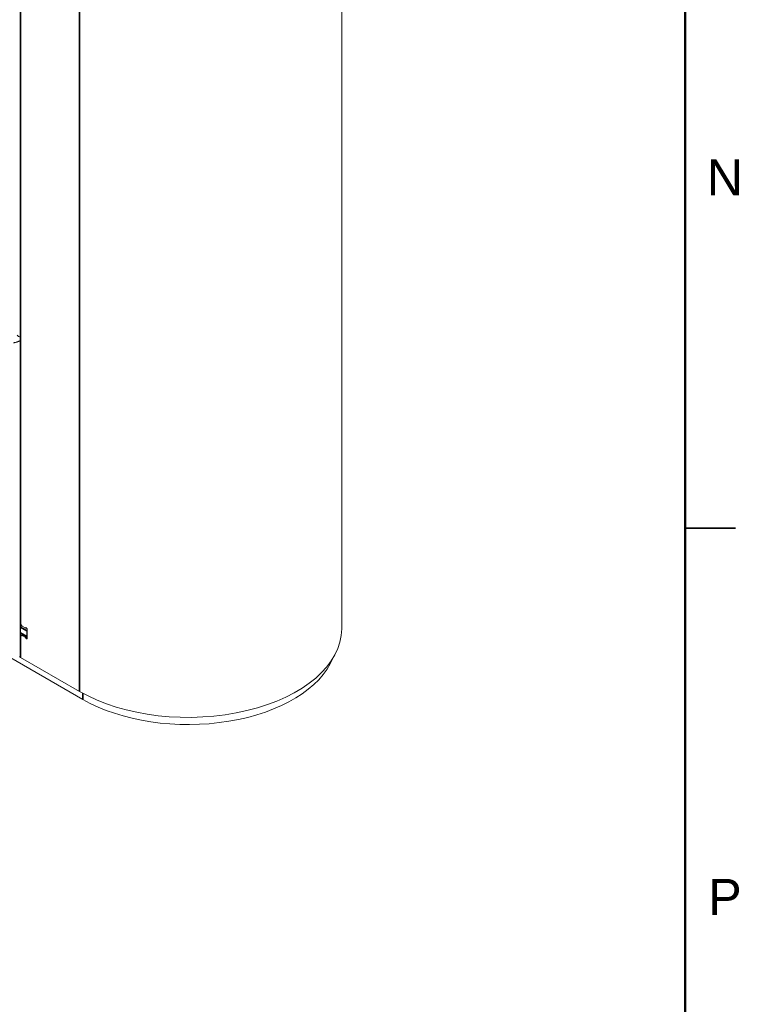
# Model space of a CAD drawing. Header units: millimetres. Extents: x 4 to 1188, y 1 to 840.
# Tile 140 of 256: x 1138 to 1188, y 137 to 206. Entities that reach past the tile are written whole.
import ezdxf

# ---------------------------------------------------------------- set-up
doc = ezdxf.new("R2010")
doc.units = ezdxf.units.MM
doc.layers.add('1', color=7, linetype='Continuous')
doc.layers.add('256', color=7, linetype='Continuous')
doc.styles.add('Arial Unicode MS', font='Arial Unicode MS')

msp = doc.modelspace()

# ---------------------------------------------------------------- linework, layer by layer
at = {"layer": '1', "color": 154, "linetype": 'Continuous', "lineweight": 13}
for p, q in [((1160.1315, 163.5097), (1160.1315, 270.2203)), ((1094.25, 186.2596), (1142.1557, 158.6012)), ((1137.8036, 163.7662), (1137.8036, 163.113)), ((1137.8212, 163.7982), (1137.8162, 163.7961)), ((1137.8212, 163.624), (1137.8212, 163.2321)), ((1138.1449, 163.5677), (1137.9311, 163.6911)), ((1138.1783, 163.5644), (1138.2076, 163.5813)), ((1137.8488, 163.171), (1138.2737, 162.9257)), ((1137.9857, 163.092), (1137.8978, 163.0412)), ((1137.9311, 163.0379), (1138.1449, 162.9145)), ((1138.269, 162.9735), (1138.269, 163.3654)), ((1138.2737, 162.8401), (1138.2737, 163.4933)), ((1141.9224, 159.155), (1137.8212, 161.5229))]:
    msp.add_line(p, q, dxfattribs=at)
at = {"layer": '1', "color": 154, "linetype": 'Continuous', "lineweight": 35}
for p, q in [((1137.8212, 163.7982), (1137.8212, 268.2335)), ((1141.9224, 265.8657), (1141.9224, 159.155)), ((1137.8495, 163.7927), (1137.8036, 163.7662)), ((1138.269, 163.3654), (1137.8212, 163.624)), ((1138.1858, 163.5713), (1138.203, 163.5813)), ((1137.8764, 163.1551), (1137.8036, 163.113)), ((1137.8212, 163.2321), (1138.269, 162.9735)), ((1137.8212, 161.5229), (1137.8212, 163.0579)), ((1138.0052, 163.0807), (1137.9311, 163.0379)), ((1138.1449, 162.9145), (1138.219, 162.9573)), ((1138.2737, 162.9145), (1138.1858, 162.8637)), ((1142.1557, 158.6012), (1142.1557, 159.0243))]:
    msp.add_line(p, q, dxfattribs=at)
at = {"layer": '1', "color": 154, "linetype": 'Continuous', "lineweight": 13}
for centre, major_axis, start_param, end_param in [((1137.6798, 183.9765), (-0.0943, 0.1633), 1.5707963, 3.1415927), ((1137.8495, 163.7383), (0.0333, -0.0577), 1.3089969, 2.9996956), ((1137.9155, 163.6784), (-0.0667, -0.1155), 4.2982142, 5.4977871), ((1137.9311, 163.7456), (0.0333, -0.0577), 4.4505896, 5.4977871), ((1138.1449, 163.6221), (0.0333, -0.0577), 5.4977871, 6.5449847), ((1138.2266, 163.5206), (0.0333, -0.0577), 0.7853982, 3.403392), ((1137.9155, 163.2865), (-0.0667, -0.1155), 5.4977871, 6.2831853), ((1137.8495, 163.0851), (0.0333, -0.0577), 4.854286, 6.5449847), ((1137.9311, 162.9835), (0.0333, -0.0577), 2.3561945, 3.403392), ((1138.1449, 162.8601), (0.0333, -0.0577), 1.3089969, 2.3561945), ((1138.2266, 162.8674), (0.0333, -0.0577), 4.4505896, 7.0685835), ((1138.3633, 163.4199), (0.0667, 0.1155), 2.0386237, 2.3561945), ((1138.3633, 163.0279), (0.0667, 0.1155), 2.3561945, 2.6737653), ((1149.4649, 163.5097), (-10.6667, 0), 0.7853982, 3.1415927), ((1137.9626, 161.6045), (0.2, 0), 3.1972632, 3.9269908), ((1149.4625, 162.8197), (-10.3333, 0), 0.7853982, 2.912011)]:
    msp.add_ellipse(centre, major_axis=major_axis, ratio=0.5773503, start_param=start_param, end_param=end_param, dxfattribs=at)
for points, knots in [([(1137.774, 183.5247), (1137.7707, 183.523), (1137.7642, 183.5194), (1137.7538, 183.514), (1137.7433, 183.5085), (1137.7324, 183.5031), (1137.7212, 183.4977), (1137.7099, 183.4923), (1137.6983, 183.4869), (1137.6865, 183.4816), (1137.6745, 183.4764), (1137.6624, 183.4712), (1137.6502, 183.4661), (1137.638, 183.4612), (1137.6257, 183.4564), (1137.6134, 183.4517), (1137.6012, 183.4472), (1137.5889, 183.4428), (1137.5767, 183.4386), (1137.5646, 183.4345), (1137.5526, 183.4305), (1137.5248, 183.4218), (1137.4821, 183.4095), (1137.4361, 183.3986), (1137.4016, 183.3917), (1137.377, 183.3875), (1137.3536, 183.3841), (1137.3391, 183.3826), (1137.3319, 183.3819)], [0, 0, 0, 0, 0.0268476, 0.0535323, 0.0800773, 0.1065044, 0.1328339, 0.1590844, 0.1852732, 0.2114161, 0.2375273, 0.2636197, 0.2896203, 0.3154552, 0.3411344, 0.3666671, 0.3920612, 0.4173241, 0.442462, 0.4674803, 0.4923837, 0.5171761, 0.6398093, 0.7609301, 0.8210414, 0.8808695, 0.9404967, 1, 1, 1, 1]), ([(1137.8107, 163.7915), (1137.8106, 163.7914), (1137.8106, 163.7912), (1137.8095, 163.79), (1137.8079, 163.7875), (1137.8066, 163.7846), (1137.8058, 163.7822), (1137.8055, 163.7814), (1137.8051, 163.7797), (1137.8049, 163.7788), (1137.804, 163.7744), (1137.8036, 163.7705), (1137.8036, 163.7662)], [0, 0, 0, 0, 0.0189827, 0.0189827, 0.2151861, 0.4113896, 0.4113896, 0.5094913, 0.5094913, 0.6075931, 0.6075931, 1, 1, 1, 1]), ([(1137.8036, 163.113), (1137.8036, 163.1088), (1137.804, 163.1044), (1137.805, 163.0974), (1137.8055, 163.0951), (1137.8066, 163.0903), (1137.8079, 163.0855), (1137.8095, 163.0807), (1137.8109, 163.0772), (1137.8114, 163.076), (1137.8124, 163.0736), (1137.8129, 163.0724), (1137.8157, 163.0666), (1137.8182, 163.0621), (1137.8212, 163.0579)], [0, 0, 0, 0, 0.25, 0.25, 0.375, 0.375, 0.5, 0.625, 0.625, 0.6875, 0.6875, 0.75, 0.75, 1, 1, 1, 1])]:
    msp.add_open_spline(points, degree=3, knots=knots, dxfattribs=at)
at = {"layer": '256', "color": 18, "linetype": 'Continuous', "lineweight": 50}
msp.add_line((1184, 836), (1184, 5), dxfattribs=at)
at = {"layer": '256', "color": 18, "linetype": 'Continuous', "lineweight": 35}
msp.add_line((1184, 170.5), (1187.5, 170.5), dxfattribs=at)

# ---------------------------------------------------------------- texts
at = {"layer": '256', "color": 18, "linetype": 'Continuous', "lineweight": 13, "char_height": 2.5, "attachment_point": 7, "line_spacing_factor": 1.047437, "style": 'Arial Unicode MS'}
for s, insert in [('\\fArial Unicode MS|b0|i0;\\W1.0000;N', (1185.4964, 193.6224)), ('\\fArial Unicode MS|b0|i0;\\W1.0000;P', (1185.5928, 143.6224))]:
    msp.add_mtext(s, dxfattribs=dict(at, insert=insert))

doc.saveas('drawing.dxf')
